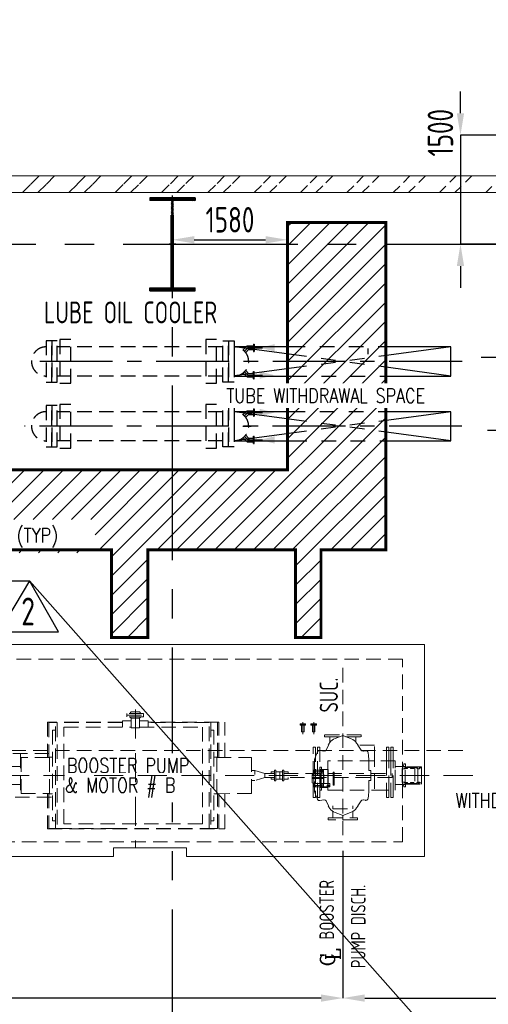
# Model space of a CAD drawing. Extents: x -7650383 to 4934791, y -137560 to 1826789.
# Tile 50 of 256: x 247294 to 253728, y 495637 to 509169. Entities that reach past the tile are written whole.
import ezdxf

# ---------------------------------------------------------------- set-up
doc = ezdxf.new("R2010")
doc.units = 0
doc.header["$LTSCALE"] = 800
doc.header["$MEASUREMENT"] = 0
doc.set_wipeout_variables(frame=1)
for name, pattern in [('CENTER', [2, 1.25, -0.25, 0.25, -0.25]), ('CENTER2', [1.125, 0.75, -0.125, 0.125, -0.125]), ('HIDDEN', [0.375, 0.25, -0.125]), ('PHANTOM', [2.5, 1.25, -0.25, 0.25, -0.25, 0.25, -0.25])]:
    doc.linetypes.add(name, pattern=pattern)
doc.layers.get('0').update_dxf_attribs({"linetype": 'CONTINUOUS'})
for name, color, linetype in [('BLDG_H', 9, 'CONTINUOUS'), ('CEN', 2, 'CENTER'), ('COL', 1, 'CENTER'), ('GRID', 8, 'CENTER'), ('GT_1', 7, 'CONTINUOUS'), ('HATCH', 9, 'CONTINUOUS'), ('MECH_EQ', 8, 'HIDDEN'), ('REV2', 2, 'CONTINUOUS'), ('T', 3, 'CONTINUOUS'), ('TEXT', 3, 'CONTINUOUS'), ('TRENCH', 1, 'CONTINUOUS')]:
    doc.layers.add(name, color=color, linetype=linetype)
for name, color, linetype, lineweight in [('DIM', 4, 'CONTINUOUS', 13), ('EQPT', 8, 'HIDDEN', 9), ('WALL', 6, 'CONTINUOUS', 18)]:
    doc.layers.add(name, color=color, linetype=linetype, lineweight=lineweight)
doc.styles.add('ROMANC', font='romanc')
doc.styles.add('ROMANS', font='ISO9.shx', dxfattribs={"width": 0.8})
doc.styles.add('S1', font='SIMPLEX.SHX', dxfattribs={"height": 200})
doc.styles.add('S3', font='ROMANS1.SHX', dxfattribs={"width": 0.8})
doc.styles.get("Standard").update_dxf_attribs({"font": 'ISO9'})
doc.dimstyles.new('STANDARD$0', dxfattribs={"dimtxt": 250, "dimasz": 200, "dimexe": 0, "dimexo": 0, "dimgap": 100, "dimtad": 1, "dimdec": 0, "dimzin": 0, "dimdsep": 46, "dimtxsty": 'S1', "dimcen": 0, "dimadec": 0, "dimazin": 0, "dimtfac": 1, "dimtdec": 0, "dimtmove": 2, "dimatfit": 3, "dimfxl": 1, "dimtolj": 1, "dimtzin": 0, "dimarcsym": 0})

# ---------------------------------------------------------------- blocks, each defined once
blk = doc.blocks.new('AA')
at = {"color": 0, "linetype": 'ByBlock'}
blk.add_solid([(0, 0), (-4, 1), (-4, -1)], dxfattribs=at)
blk = doc.blocks.new('A$C14326149')
at = {"layer": 'COL'}
h = blk.add_hatch(dxfattribs=at)
h.set_pattern_fill('ANSI31', color=256, scale=100, style=0)
h.paths.add_polyline_path([(310, 640), (0, 640), (0, 600), (310, 600)])
h.paths.add_polyline_path([(0, 600), (0, 640), (-310, 640), (-310, 600)])
h.paths.add_polyline_path([(0, -640), (0, -600), (-310, -600), (-310, -640)])
h.paths.add_polyline_path([(0, -600), (0, -640), (310, -640), (310, -600)])
h.paths.add_polyline_path([(-16, 0), (0, 0), (0, 600), (-16, 600)])
h.paths.add_polyline_path([(0, 0), (16, 0), (16, 600), (0, 600)])
h.paths.add_polyline_path([(16, 0), (0, 0), (0, -600), (16, -600)])
h.paths.add_polyline_path([(-16, -600), (0, -600), (0, 0), (-16, 0)])
for p, q in [((310, 640), (-310, 640)), ((-310, 640), (-310, 600)), ((310, 600), (-310, 600)), ((-16, -600), (-16, 600)), ((16, -600), (16, 600)), ((310, 640), (310, 600)), ((-310, -600), (310, -600)), ((-310, -640), (-310, -600)), ((-310, -640), (310, -640)), ((310, -640), (310, -600))]:
    blk.add_line(p, q, dxfattribs=at)
at = {"layer": 'COL', "color": 2}
for p, q in [((0, -672), (0, 672)), ((44, 0), (-44, 0))]:
    blk.add_line(p, q, dxfattribs=at)
blk = doc.blocks.new('*D409')
at = {"layer": 'DIM', "color": 9, "lineweight": -2, "transparency": 16777216}
for p, q in [((251731, 497746), (251731, 495723)), ((265201, 497670), (265201, 495723)), ((252031, 495723), (264901, 495723))]:
    blk.add_line(p, q, dxfattribs=at)
at = {"layer": 'DIM', "color": 9, "transparency": 16777216}
for points in [[(252031, 495773), (252031, 495673), (251731, 495723)], [(264901, 495773), (264901, 495673), (265201, 495723)]]:
    blk.add_solid(points, dxfattribs=at)
at = {"layer": 'DIM', "transparency": 16777216, "insert": (261282, 496040), "char_height": 350, "attachment_point": 5, "style": 'ROMANS'}
blk.add_mtext('\\A1;13470', dxfattribs=at)
blk = doc.blocks.new('*D410')
at = {"layer": 'DIM', "color": 9, "lineweight": -2, "transparency": 16777216}
for p, q in [((238261, 497906), (238261, 495723)), ((251731, 497746), (251731, 495723)), ((251431, 495723), (238561, 495723))]:
    blk.add_line(p, q, dxfattribs=at)
at = {"layer": 'DIM', "color": 9, "transparency": 16777216}
for points in [[(238561, 495773), (238561, 495673), (238261, 495723)], [(251431, 495773), (251431, 495673), (251731, 495723)]]:
    blk.add_solid(points, dxfattribs=at)
at = {"layer": 'DIM', "transparency": 16777216, "insert": (244996, 495998), "char_height": 350, "attachment_point": 5, "style": 'ROMANS'}
blk.add_mtext('\\A1;13470', dxfattribs=at)
blk = doc.blocks.new('TRENCH')
at = {"layer": 'GT_1', "linetype": 'Continuous', "ltscale": 0.025}
h = blk.add_hatch(dxfattribs=at)
h.set_pattern_fill('ANSI31', color=134, scale=1500, style=0)
h.paths.add_polyline_path([(379388, 135822), (378038, 135822), (378038, 132422), (369963, 132422), (369963, 134345), (369063, 134345), (369063, 130120), (369663, 130120), (369663, 131322), (375621, 131322), (375621, 130120), (376121, 130120), (376121, 131322), (378148, 131322), (378148, 130120), (378498, 130120), (378498, 131322), (379388, 131322)])
edge = h.paths.add_edge_path(flags=16)
edge.add_arc((371400, 131702), 250, 90, 180, ccw=False)
edge.add_arc((371400, 131702), 250, 0, 90, ccw=False)
edge.add_arc((371400, 131702), 250, -90, 0, ccw=False)
edge.add_arc((371400, 131702), 250, 180, 270, ccw=False)
h.paths.add_polyline_path([(371602, 131553), (374242, 131553), (374242, 132353), (371602, 132353)], flags=16)
h.paths.add_polyline_path([(377669, 131634), (378711, 131634)], flags=16)
h.paths.add_polyline_path([(376486, 131634), (377554, 131634)], flags=16)
h.paths.add_polyline_path([(371670, 131283), (375395, 131283), (375395, 131740), (371670, 131740)], flags=17)
at = {"layer": 'GT_1', "color": 134, "linetype": 'Continuous', "ltscale": 0.025, "const_width": 40, "flags": 128}
blk.add_lwpolyline([(369063, 130120), (369063, 134345), (369963, 134345), (369963, 132422), (378038, 132422), (378038, 135822), (379388, 135822), (379388, 131322), (378498, 131322), (378498, 130120), (378148, 130120), (378148, 131322), (376121, 131322), (376121, 130120), (375621, 130120), (375621, 131322), (369663, 131322), (369663, 130120), (369048, 130120)], dxfattribs=at)
blk = doc.blocks.new('*D185')
at = {"layer": 'DIM', "color": 9, "linetype": 'Continuous', "lineweight": -2, "transparency": 16777216}
for p, q in [((253346, 507882), (253346, 508182)), ((253991, 507582), (253346, 507582)), ((253346, 507582), (253346, 506082)), ((253991, 506082), (253346, 506082)), ((253346, 505782), (253346, 505482))]:
    blk.add_line(p, q, dxfattribs=at)
at = {"layer": 'DIM', "color": 9, "linetype": 'Continuous', "transparency": 16777216}
for points in [[(253296, 507882), (253396, 507882), (253346, 507582)], [(253296, 505782), (253396, 505782), (253346, 506082)]]:
    blk.add_solid(points, dxfattribs=at)
at = {"layer": 'DIM', "linetype": 'Continuous', "transparency": 16777216, "insert": (253071, 507615), "char_height": 350, "attachment_point": 5, "rotation": 90, "style": 'ROMANS'}
blk.add_mtext('\\A1;1500', dxfattribs=at)
blk = doc.blocks.new('*D187')
at = {"layer": 'DIM', "color": 9, "linetype": 'Continuous', "lineweight": -2, "transparency": 16777216}
for p, q in [((249391, 506253), (249391, 506144)), ((250971, 506253), (250971, 506144)), ((249691, 506144), (250671, 506144))]:
    blk.add_line(p, q, dxfattribs=at)
at = {"layer": 'DIM', "color": 9, "linetype": 'Continuous', "transparency": 16777216}
for points in [[(249691, 506194), (249691, 506094), (249391, 506144)], [(250671, 506194), (250671, 506094), (250971, 506144)]]:
    blk.add_solid(points, dxfattribs=at)
at = {"layer": 'DIM', "linetype": 'Continuous', "transparency": 16777216, "insert": (250181, 506419), "char_height": 350, "attachment_point": 5, "style": 'ROMANS'}
blk.add_mtext('\\A1;1580', dxfattribs=at)
blk = doc.blocks.new('REV-2')
at = {"layer": 'REV2', "color": 20, "linetype": 'Continuous'}
for p, q in [((37170, 56645), (36750, 55946)), ((37569, 55946), (37170, 56645)), ((36750, 55946), (37569, 55946))]:
    blk.add_line(p, q, dxfattribs=at)
at = {"layer": 'REV2', "color": 20, "linetype": 'Continuous', "style": 'ROMANS', "width": 0.8}
blk.add_text('2', height=383, dxfattribs=at).set_placement((37056, 56034))
blk = doc.blocks.new('BFP1')
at = {"layer": 'EQPT'}
for p, q in [((66720, 129701), (66720, 127389)), ((63813, 129096), (63793, 129076)), ((63927, 129096), (63813, 129096)), ((63927, 129096), (63947, 129076)), ((63694, 128957), (62665, 128957)), ((62665, 128957), (62665, 128471)), ((63694, 128973), (63694, 128887)), ((63813, 128973), (63694, 128973)), ((63984, 129076), (63755, 129076)), ((63755, 129076), (63755, 129052)), ((63755, 129028), (63755, 129052)), ((63755, 129052), (63984, 129052)), ((63755, 129052), (63984, 129052)), ((63984, 129028), (63755, 129028)), ((63813, 129008), (63793, 129028)), ((63813, 128878), (63813, 129008)), ((63927, 129008), (63813, 129008)), ((63870, 128878), (63870, 129052)), ((63870, 128973), (63870, 128973)), ((63927, 129008), (63947, 129028)), ((63927, 128878), (63927, 129008)), ((64047, 128973), (63927, 128973)), ((63984, 129052), (63984, 129076)), ((63984, 129052), (63984, 129028)), ((64047, 128887), (64047, 128973)), ((65015, 128957), (64047, 128957)), ((65015, 128471), (65015, 128957)), ((65097, 128471), (65097, 128957)), ((66170, 128956), (66170, 128791)), ((66320, 128956), (66320, 128791)), ((62773, 128949), (62680, 128949)), ((62680, 128949), (62680, 128471)), ((62773, 128847), (62733, 128847)), ((62733, 128847), (62733, 127597)), ((62773, 127495), (62773, 128949)), ((62773, 128949), (62796, 128949)), ((63694, 128949), (62796, 128949)), ((62796, 128949), (62796, 127495)), ((62890, 127557), (62890, 128887)), ((62890, 128887), (63813, 128887)), ((63927, 128878), (63813, 128878)), ((63870, 128887), (63870, 128887)), ((63927, 128887), (64790, 128887)), ((64884, 128949), (64047, 128949)), ((64790, 128887), (64790, 127557)), ((64884, 127495), (64884, 128949)), ((64907, 128949), (64907, 127495)), ((64907, 128847), (64947, 128847)), ((64947, 128847), (64947, 127597)), ((65000, 128471), (65000, 128949)), ((66153, 128912), (66153, 128822)), ((66153, 128822), (66187, 128822)), ((66187, 128912), (66187, 128822)), ((66303, 128912), (66303, 128822)), ((66303, 128822), (66337, 128822)), ((66337, 128912), (66337, 128822)), ((66972, 128781), (66467, 128781)), ((66467, 128781), (66467, 128755)), ((66467, 128755), (66677, 128755)), ((66556, 128692), (66529, 128657)), ((66542, 128673), (66542, 128755)), ((66591, 128719), (66556, 128692)), ((66614, 128730), (66591, 128719)), ((66709, 128767), (66614, 128730)), ((66720, 128769), (66709, 128767)), ((66720, 128769), (66720, 128781)), ((66731, 128767), (66720, 128769)), ((66835, 128725), (66731, 128767)), ((66762, 128755), (66972, 128755)), ((66856, 128715), (66835, 128725)), ((66891, 128688), (66856, 128715)), ((66908, 128667), (66891, 128688)), ((66898, 128680), (66898, 128755)), ((66939, 128783), (66939, 128786)), ((66972, 128755), (66972, 128781)), ((68367, 128565), (56773, 128565)), ((66313, 127920), (66313, 128610)), ((66313, 128610), (66343, 128610)), ((66343, 128610), (66343, 127920)), ((66371, 128548), (66349, 128494)), ((66372, 128552), (66371, 128548)), ((66383, 128563), (66372, 128552)), ((66373, 127920), (66373, 128610)), ((66373, 128610), (66403, 128610)), ((66398, 128567), (66383, 128563)), ((66404, 128567), (66398, 128567)), ((66403, 128610), (66403, 127920)), ((66458, 128556), (66404, 128567)), ((66464, 128555), (66458, 128556)), ((66479, 128559), (66464, 128555)), ((66490, 128571), (66479, 128559)), ((66523, 128637), (66490, 128572)), ((66490, 128572), (66490, 128571)), ((66525, 128650), (66519, 128637)), ((66529, 128657), (66525, 128650)), ((66930, 128637), (66908, 128667)), ((66973, 128568), (66924, 128637)), ((67152, 128637), (66924, 128637)), ((66982, 128560), (66973, 128568)), ((66997, 128556), (66982, 128560)), ((67005, 128557), (66997, 128556)), ((67029, 128563), (67005, 128557)), ((67036, 128564), (67029, 128563)), ((67051, 128560), (67036, 128564)), ((67062, 128549), (67051, 128560)), ((67066, 128536), (67062, 128549)), ((67152, 128422), (67152, 128637)), ((67152, 128404), (67152, 128637)), ((67350, 128610), (67320, 128610)), ((67320, 128610), (67320, 128422)), ((67350, 128422), (67350, 128610)), ((67410, 128610), (67380, 128610)), ((67380, 128610), (67380, 128422)), ((67410, 128422), (67410, 128610)), ((61588, 128522), (62718, 128522)), ((62293, 128522), (62293, 127922)), ((62692, 128471), (62300, 128471)), ((62300, 128471), (62300, 127973)), ((62733, 128472), (62693, 128472)), ((62693, 128472), (62693, 127972)), ((64947, 128472), (64987, 128472)), ((64987, 128472), (64987, 127972)), ((64987, 128471), (65467, 128471)), ((65467, 128471), (65467, 127973)), ((66349, 128494), (66330, 128443)), ((66330, 128443), (66330, 128441)), ((66330, 128441), (66330, 128002)), ((67152, 128422), (66514, 128422)), ((66514, 128422), (66514, 128222)), ((67070, 128494), (67066, 128536)), ((67075, 128444), (67070, 128494)), ((67075, 128441), (67075, 128444)), ((67075, 128404), (67075, 128441)), ((67439, 128422), (67152, 128422)), ((67320, 128422), (67320, 128022)), ((67350, 128022), (67350, 128422)), ((67380, 128422), (67380, 128022)), ((67410, 128022), (67410, 128422)), ((67439, 128022), (67439, 128422)), ((62293, 128346), (62100, 128346)), ((62293, 128346), (62300, 128346)), ((65467, 128292), (65513, 128292)), ((65799, 128297), (65781, 128297)), ((65781, 128297), (65781, 128147)), ((65799, 128147), (65799, 128297)), ((65907, 128297), (65889, 128297)), ((65889, 128297), (65889, 128147)), ((65907, 128147), (65907, 128297)), ((66321, 128244), (66321, 128294)), ((66321, 128294), (66452, 128294)), ((66321, 128272), (66321, 128294)), ((66321, 128294), (66452, 128294)), ((66326, 128288), (66322, 128279)), ((66322, 128279), (66325, 128272)), ((66336, 128292), (66326, 128288)), ((66331, 128284), (66329, 128279)), ((66329, 128279), (66331, 128283)), ((66331, 128274), (66329, 128279)), ((66329, 128279), (66331, 128274)), ((66331, 128280), (66330, 128278)), ((66330, 128278), (66330, 128278)), ((66336, 128286), (66331, 128284)), ((66331, 128283), (66336, 128285)), ((66341, 128281), (66331, 128281)), ((66331, 128281), (66331, 128280)), ((66345, 128288), (66336, 128292)), ((66341, 128284), (66336, 128286)), ((66336, 128285), (66340, 128283)), ((66340, 128283), (66342, 128279)), ((66342, 128279), (66340, 128274)), ((66343, 128279), (66341, 128284)), ((66341, 128274), (66343, 128279)), ((66349, 128279), (66345, 128288)), ((66346, 128272), (66349, 128279)), ((66428, 128337), (66403, 128337)), ((66403, 128337), (66403, 128294)), ((66406, 128055), (66406, 128303)), ((66406, 128303), (66516, 128303)), ((66419, 128288), (66415, 128279)), ((66415, 128279), (66418, 128272)), ((66429, 128292), (66419, 128288)), ((66424, 128284), (66422, 128279)), ((66422, 128279), (66424, 128283)), ((66424, 128274), (66422, 128279)), ((66422, 128279), (66424, 128274)), ((66429, 128286), (66424, 128284)), ((66424, 128283), (66429, 128285)), ((66428, 128294), (66428, 128337)), ((66428, 128277), (66428, 128285)), ((66434, 128277), (66428, 128277)), ((66438, 128288), (66429, 128292)), ((66434, 128284), (66429, 128286)), ((66429, 128285), (66433, 128283)), ((66433, 128283), (66435, 128279)), ((66435, 128279), (66433, 128274)), ((66436, 128279), (66434, 128284)), ((66434, 128274), (66436, 128279)), ((66434, 128276), (66434, 128277)), ((66442, 128279), (66438, 128288)), ((66438, 128269), (66442, 128279)), ((66452, 128294), (66452, 128244)), ((66452, 128294), (66452, 128266)), ((66516, 128303), (66516, 128055)), ((67075, 128404), (67075, 128346)), ((67075, 128297), (67075, 128346)), ((67076, 128292), (67075, 128297)), ((67078, 128291), (67076, 128292)), ((67080, 128290), (67078, 128291)), ((67105, 128290), (67080, 128290)), ((67105, 128154), (67105, 128290)), ((67152, 128039), (67152, 128404)), ((67439, 128098), (67439, 128346)), ((67577, 128346), (67439, 128346)), ((67532, 128277), (67536, 128278)), ((67536, 128277), (67532, 128277)), ((67532, 128277), (67532, 128222)), ((67532, 128167), (67532, 128277)), ((67537, 128318), (67536, 128318)), ((67536, 128318), (67536, 128277)), ((67536, 128278), (67537, 128282)), ((67547, 128342), (67537, 128342)), ((67537, 128342), (67537, 128318)), ((67577, 128342), (67537, 128342)), ((67537, 128342), (67537, 128315)), ((67562, 128315), (67537, 128315)), ((67537, 128315), (67537, 128129)), ((67553, 128346), (67547, 128346)), ((67547, 128346), (67547, 128342)), ((67557, 128380), (67553, 128346)), ((67582, 128380), (67557, 128380)), ((67566, 128316), (67562, 128315)), ((67567, 128319), (67566, 128316)), ((67567, 128319), (67570, 128316)), ((67570, 128316), (67577, 128319)), ((67577, 128336), (67573, 128327)), ((67573, 128327), (67576, 128319)), ((67577, 128098), (67577, 128346)), ((67799, 128342), (67577, 128342)), ((67586, 128340), (67577, 128337)), ((67577, 128337), (67577, 128336)), ((67577, 128319), (67606, 128319)), ((67582, 128342), (67582, 128380)), ((67799, 128342), (67582, 128342)), ((67586, 128333), (67582, 128331)), ((67582, 128325), (67582, 128331)), ((67592, 128325), (67582, 128325)), ((67596, 128336), (67586, 128340)), ((67591, 128331), (67586, 128333)), ((67592, 128327), (67591, 128331)), ((67592, 128325), (67592, 128327)), ((67600, 128327), (67596, 128336)), ((67597, 128319), (67600, 128327)), ((67606, 128319), (67608, 128322)), ((67608, 128322), (67610, 128330)), ((67647, 128330), (67610, 128330)), ((67647, 128330), (67650, 128322)), ((67650, 128322), (67652, 128319)), ((67652, 128319), (67691, 128319)), ((67662, 128336), (67658, 128327)), ((67658, 128327), (67661, 128319)), ((67671, 128340), (67662, 128336)), ((67665, 128331), (67663, 128327)), ((67663, 128327), (67665, 128323)), ((67669, 128333), (67665, 128331)), ((67676, 128322), (67665, 128323)), ((67670, 128332), (67669, 128333)), ((67671, 128333), (67670, 128332)), ((67681, 128336), (67671, 128340)), ((67676, 128331), (67671, 128333)), ((67677, 128327), (67676, 128331)), ((67676, 128322), (67677, 128327)), ((67685, 128327), (67681, 128336)), ((67682, 128319), (67685, 128327)), ((67691, 128319), (67693, 128322)), ((67693, 128322), (67695, 128330)), ((67695, 128330), (67733, 128330)), ((67710, 128342), (67710, 128102)), ((67733, 128330), (67735, 128322)), ((67735, 128322), (67737, 128319)), ((67737, 128319), (67747, 128319)), ((67747, 128336), (67743, 128327)), ((67743, 128327), (67746, 128319)), ((67756, 128340), (67747, 128336)), ((67747, 128319), (67749, 128315)), ((67747, 128124), (67747, 128319)), ((67748, 128316), (67755, 128314)), ((67749, 128315), (67752, 128314)), ((67752, 128314), (67770, 128314)), ((67766, 128336), (67756, 128340)), ((67758, 128314), (67766, 128317)), ((67770, 128327), (67766, 128336)), ((67766, 128317), (67770, 128327)), ((67770, 128314), (67778, 128322)), ((67778, 128322), (67779, 128325)), ((67799, 128325), (67779, 128325)), ((67799, 128292), (67799, 128342)), ((67799, 128325), (67799, 128342)), ((67799, 128119), (67799, 128325)), ((67799, 128222), (67799, 128292)), ((65513, 128152), (65467, 128152)), ((65650, 128250), (65781, 128250)), ((65781, 128194), (65650, 128194)), ((65773, 128272), (65733, 128272)), ((65733, 128272), (65733, 128250)), ((65733, 128257), (65733, 128250)), ((65733, 128194), (65733, 128172)), ((65733, 128194), (65733, 128187)), ((65733, 128172), (65773, 128172)), ((65773, 128272), (65781, 128272)), ((65773, 128172), (65781, 128172)), ((65781, 128147), (65799, 128147)), ((65889, 128272), (65799, 128272)), ((65889, 128172), (65799, 128172)), ((65856, 128272), (65856, 128172)), ((65889, 128147), (65907, 128147)), ((65967, 128272), (65907, 128272)), ((65907, 128250), (67395, 128250)), ((67395, 128194), (65907, 128194)), ((65907, 128172), (65967, 128172)), ((65967, 128250), (65967, 128272)), ((65967, 128172), (65967, 128194)), ((66319, 128247), (66297, 128235)), ((66297, 128235), (66318, 128247)), ((66297, 128235), (66297, 128234)), ((66297, 128234), (66297, 128235)), ((66297, 128234), (66297, 128179)), ((66297, 128123), (66297, 128234)), ((66297, 128123), (66297, 128179)), ((66297, 128179), (66456, 128179)), ((66318, 128247), (66319, 128248)), ((66319, 128248), (66321, 128252)), ((66320, 128248), (66319, 128247)), ((66321, 128250), (66320, 128248)), ((66323, 128272), (66321, 128272)), ((66321, 128083), (66321, 128272)), ((66452, 128244), (66321, 128244)), ((66323, 128272), (66324, 128267)), ((66324, 128267), (66326, 128267)), ((66325, 128272), (66333, 128272)), ((66346, 128272), (66325, 128272)), ((66326, 128267), (66346, 128267)), ((66341, 128275), (66330, 128275)), ((66336, 128272), (66331, 128274)), ((66331, 128274), (66333, 128272)), ((66340, 128274), (66336, 128272)), ((66338, 128272), (66341, 128274)), ((66338, 128272), (66347, 128272)), ((66346, 128267), (66347, 128267)), ((66347, 128267), (66349, 128272)), ((66349, 128272), (66416, 128272)), ((66416, 128272), (66417, 128267)), ((66417, 128267), (66419, 128267)), ((66418, 128272), (66421, 128272)), ((66421, 128272), (66418, 128272)), ((66419, 128267), (66421, 128267)), ((66421, 128272), (66422, 128268)), ((66421, 128271), (66421, 128272)), ((66421, 128272), (66421, 128272)), ((66422, 128268), (66421, 128271)), ((66421, 128123), (66421, 128267)), ((66421, 128266), (66429, 128263)), ((66422, 128268), (66427, 128266)), ((66429, 128272), (66424, 128274)), ((66424, 128274), (66429, 128271)), ((66426, 128266), (66432, 128266)), ((66430, 128266), (66427, 128266)), ((66433, 128274), (66429, 128272)), ((66429, 128272), (66434, 128274)), ((66429, 128263), (66436, 128266)), ((66430, 128266), (66438, 128269)), ((66452, 128266), (66436, 128266)), ((66452, 128092), (66452, 128266)), ((66452, 128242), (66452, 128244)), ((66453, 128238), (66452, 128242)), ((66453, 128238), (66452, 128242)), ((66456, 128237), (66453, 128238)), ((66456, 128237), (66453, 128238)), ((66456, 128237), (66457, 128237)), ((66456, 128179), (66456, 128237)), ((66457, 128237), (66456, 128237)), ((66456, 128179), (66456, 128121)), ((66457, 128237), (66457, 128121)), ((66457, 128121), (66457, 128237)), ((66514, 128222), (66514, 128022)), ((66588, 128089), (66588, 128269)), ((66588, 128269), (66600, 128269)), ((66600, 128269), (66600, 128089)), ((67075, 128147), (67076, 128152)), ((67075, 128039), (67075, 128147)), ((67076, 128152), (67078, 128152)), ((67078, 128152), (67080, 128154)), ((67080, 128154), (67105, 128154)), ((67395, 128250), (67395, 128194)), ((67532, 128167), (67532, 128222)), ((67532, 128222), (67702, 128222)), ((67536, 128167), (67532, 128167)), ((67536, 128165), (67532, 128167)), ((67536, 128126), (67536, 128167)), ((67537, 128162), (67536, 128165)), ((67747, 128222), (67799, 128222)), ((67799, 128222), (67799, 128152)), ((67799, 128102), (67799, 128152)), ((62100, 128097), (62293, 128097)), ((62293, 128097), (62300, 128097)), ((66297, 128122), (66297, 128123)), ((66318, 128110), (66297, 128123)), ((66297, 128123), (66297, 128123)), ((66319, 128110), (66297, 128122)), ((66319, 128109), (66318, 128110)), ((66320, 128109), (66319, 128110)), ((66321, 128106), (66319, 128109)), ((66321, 128107), (66320, 128109)), ((66321, 128064), (66321, 128114)), ((66321, 128114), (66452, 128114)), ((66408, 128083), (66321, 128083)), ((66452, 128064), (66321, 128064)), ((66323, 128086), (66324, 128090)), ((66349, 128086), (66323, 128086)), ((66324, 128090), (66326, 128091)), ((66326, 128091), (66346, 128091)), ((66329, 128079), (66331, 128083)), ((66331, 128074), (66329, 128079)), ((66331, 128078), (66330, 128079)), ((66330, 128079), (66330, 128079)), ((66331, 128083), (66336, 128085)), ((66331, 128077), (66331, 128078)), ((66341, 128077), (66331, 128077)), ((66336, 128072), (66331, 128074)), ((66336, 128085), (66340, 128083)), ((66340, 128074), (66336, 128072)), ((66340, 128083), (66342, 128079)), ((66342, 128079), (66340, 128074)), ((66346, 128091), (66347, 128090)), ((66347, 128090), (66349, 128086)), ((66403, 128021), (66403, 128064)), ((66428, 128021), (66403, 128021)), ((66516, 128055), (66406, 128055)), ((66412, 128086), (66408, 128086)), ((66408, 128086), (66408, 128064)), ((66408, 128064), (66539, 128064)), ((66412, 128086), (66409, 128079)), ((66409, 128079), (66413, 128069)), ((66421, 128085), (66412, 128085)), ((66413, 128069), (66423, 128065)), ((66417, 128090), (66416, 128086)), ((66416, 128086), (66421, 128086)), ((66416, 128079), (66418, 128084)), ((66418, 128074), (66416, 128079)), ((66419, 128091), (66417, 128090)), ((66421, 128083), (66417, 128083)), ((66418, 128084), (66423, 128086)), ((66423, 128072), (66418, 128074)), ((66421, 128091), (66419, 128091)), ((66421, 128091), (66421, 128122)), ((66429, 128095), (66421, 128091)), ((66421, 128087), (66422, 128090)), ((66421, 128086), (66421, 128087)), ((66421, 128085), (66421, 128083)), ((66426, 128091), (66422, 128089)), ((66422, 128090), (66425, 128091)), ((66422, 128079), (66424, 128083)), ((66424, 128074), (66422, 128079)), ((66423, 128086), (66428, 128084)), ((66428, 128074), (66423, 128072)), ((66423, 128065), (66432, 128069)), ((66424, 128083), (66429, 128085)), ((66429, 128072), (66424, 128074)), ((66432, 128088), (66425, 128091)), ((66428, 128084), (66430, 128079)), ((66434, 128081), (66428, 128081)), ((66428, 128081), (66428, 128073)), ((66430, 128079), (66428, 128074)), ((66428, 128064), (66428, 128021)), ((66436, 128092), (66429, 128095)), ((66429, 128085), (66433, 128083)), ((66433, 128074), (66429, 128072)), ((66436, 128079), (66432, 128088)), ((66432, 128069), (66436, 128079)), ((66433, 128083), (66435, 128079)), ((66435, 128079), (66433, 128074)), ((66434, 128082), (66434, 128081)), ((66452, 128092), (66436, 128092)), ((66453, 128119), (66452, 128116)), ((66452, 128116), (66453, 128119)), ((66452, 128116), (66452, 128114)), ((66452, 128114), (66452, 128064)), ((66539, 128114), (66452, 128114)), ((66456, 128121), (66453, 128119)), ((66453, 128119), (66456, 128121)), ((66457, 128121), (66456, 128121)), ((66456, 128121), (66457, 128121)), ((66506, 128088), (66502, 128079)), ((66502, 128079), (66506, 128069)), ((66516, 128092), (66506, 128088)), ((66506, 128069), (66516, 128065)), ((66509, 128079), (66511, 128084)), ((66511, 128074), (66509, 128079)), ((66511, 128084), (66516, 128086)), ((66516, 128072), (66511, 128074)), ((66514, 128022), (67152, 128022)), ((66525, 128088), (66516, 128092)), ((66516, 128086), (66521, 128084)), ((66521, 128074), (66516, 128072)), ((66516, 128065), (66525, 128069)), ((66521, 128084), (66523, 128079)), ((66523, 128079), (66521, 128074)), ((66529, 128079), (66525, 128088)), ((66525, 128069), (66529, 128079)), ((66539, 128064), (66539, 128114)), ((66600, 128089), (66588, 128089)), ((67075, 128003), (67075, 128039)), ((67152, 128022), (67439, 128022)), ((67320, 128022), (67320, 127920)), ((67350, 127920), (67350, 128022)), ((67380, 128022), (67380, 127920)), ((67410, 127920), (67410, 128022)), ((67439, 128098), (67577, 128098)), ((67537, 128126), (67536, 128126)), ((67537, 128129), (67562, 128129)), ((67537, 128129), (67537, 128102)), ((67537, 128126), (67537, 128102)), ((67537, 128102), (67547, 128102)), ((67537, 128102), (67577, 128102)), ((67547, 128098), (67547, 128102)), ((67553, 128098), (67547, 128098)), ((67557, 128064), (67553, 128098)), ((67582, 128064), (67557, 128064)), ((67562, 128129), (67566, 128127)), ((67566, 128127), (67567, 128124)), ((67570, 128127), (67567, 128124)), ((67577, 128124), (67570, 128127)), ((67576, 128125), (67573, 128117)), ((67573, 128117), (67577, 128107)), ((67606, 128124), (67577, 128124)), ((67577, 128107), (67586, 128103)), ((67577, 128107), (67577, 128107)), ((67577, 128102), (67799, 128102)), ((67592, 128119), (67582, 128119)), ((67582, 128119), (67582, 128112)), ((67582, 128112), (67586, 128111)), ((67582, 128102), (67582, 128064)), ((67582, 128102), (67799, 128102)), ((67586, 128111), (67591, 128112)), ((67586, 128103), (67596, 128107)), ((67591, 128112), (67592, 128117)), ((67592, 128117), (67592, 128119)), ((67596, 128107), (67600, 128117)), ((67600, 128117), (67597, 128124)), ((67608, 128122), (67606, 128124)), ((67610, 128114), (67608, 128122)), ((67610, 128114), (67647, 128114)), ((67650, 128122), (67647, 128114)), ((67652, 128124), (67650, 128122)), ((67691, 128124), (67652, 128124)), ((67661, 128124), (67658, 128117)), ((67658, 128117), (67662, 128107)), ((67662, 128107), (67671, 128103)), ((67667, 128121), (67665, 128117)), ((67665, 128117), (67667, 128112)), ((67676, 128121), (67667, 128121)), ((67667, 128112), (67671, 128111)), ((67671, 128111), (67676, 128112)), ((67671, 128103), (67681, 128107)), ((67677, 128117), (67676, 128121)), ((67676, 128112), (67677, 128117)), ((67681, 128107), (67685, 128117)), ((67685, 128117), (67682, 128124)), ((67693, 128122), (67691, 128124)), ((67695, 128114), (67693, 128122)), ((67695, 128114), (67733, 128114)), ((67735, 128122), (67733, 128114)), ((67737, 128124), (67735, 128122)), ((67747, 128124), (67737, 128124)), ((67746, 128124), (67743, 128117)), ((67743, 128117), (67747, 128107)), ((67749, 128128), (67747, 128124)), ((67747, 128107), (67756, 128103)), ((67755, 128130), (67748, 128127)), ((67752, 128130), (67749, 128128)), ((67750, 128117), (67752, 128121)), ((67752, 128112), (67750, 128117)), ((67770, 128130), (67752, 128130)), ((67752, 128121), (67756, 128123)), ((67756, 128111), (67752, 128112)), ((67756, 128123), (67761, 128121)), ((67761, 128112), (67756, 128111)), ((67756, 128103), (67766, 128107)), ((67766, 128126), (67758, 128130)), ((67761, 128121), (67762, 128117)), ((67762, 128117), (67761, 128112)), ((67770, 128117), (67766, 128126)), ((67766, 128107), (67770, 128117)), ((67778, 128122), (67770, 128130)), ((67779, 128119), (67778, 128122)), ((67779, 128119), (67799, 128119)), ((67799, 128102), (67799, 128119)), ((62718, 127922), (61588, 127922)), ((62300, 127973), (62692, 127973)), ((62665, 127973), (62665, 127487)), ((62680, 127973), (62680, 127495)), ((62693, 127972), (62733, 127972)), ((64987, 127972), (64947, 127972)), ((65467, 127973), (64987, 127972)), ((65000, 127495), (65000, 127973)), ((65015, 127487), (65015, 127973)), ((65097, 127487), (65097, 127973)), ((66343, 127920), (66313, 127920)), ((66330, 128002), (66330, 128000)), ((66330, 128000), (66349, 127949)), ((66349, 127949), (66371, 127895)), ((66371, 127895), (66372, 127891)), ((66372, 127891), (66383, 127880)), ((66403, 127920), (66373, 127920)), ((66383, 127880), (66398, 127876)), ((66398, 127876), (66404, 127877)), ((66404, 127877), (66458, 127888)), ((66458, 127888), (66464, 127888)), ((66464, 127888), (66479, 127884)), ((66479, 127884), (66490, 127873)), ((66490, 127873), (66490, 127872)), ((66490, 127872), (66523, 127807)), ((66924, 127807), (66973, 127875)), ((66973, 127875), (66982, 127884)), ((66982, 127884), (66997, 127888)), ((66997, 127888), (67005, 127887)), ((67005, 127887), (67029, 127881)), ((67029, 127881), (67036, 127880)), ((67036, 127880), (67051, 127884)), ((67051, 127884), (67062, 127895)), ((67062, 127895), (67066, 127907)), ((67066, 127907), (67070, 127949)), ((67070, 127949), (67075, 128000)), ((67075, 128000), (67075, 128003)), ((67320, 127920), (67350, 127920)), ((67380, 127920), (67410, 127920)), ((66519, 127807), (66525, 127793)), ((66525, 127793), (66529, 127786)), ((66529, 127786), (66556, 127751)), ((66556, 127751), (66591, 127724)), ((66582, 127807), (66582, 127762)), ((66582, 127762), (66857, 127762)), ((66856, 127729), (66891, 127756)), ((66857, 127762), (66857, 127807)), ((66891, 127756), (66908, 127776)), ((66908, 127776), (66930, 127807)), ((66517, 127612), (66517, 127638)), ((66517, 127638), (66922, 127638)), ((66922, 127612), (66517, 127612)), ((66583, 127731), (66583, 127638)), ((66591, 127724), (66614, 127713)), ((66614, 127713), (66709, 127676)), ((66709, 127676), (66720, 127674)), ((66720, 127674), (66731, 127676)), ((66720, 127674), (66720, 127612)), ((66731, 127676), (66835, 127718)), ((66835, 127718), (66856, 127729)), ((66856, 127729), (66856, 127638)), ((66922, 127638), (66922, 127612)), ((62665, 127487), (63663, 127487)), ((62680, 127495), (62773, 127495)), ((62733, 127597), (62773, 127597)), ((62796, 127495), (62773, 127495)), ((62796, 127495), (63663, 127495)), ((64790, 127557), (62890, 127557)), ((63557, 127495), (64884, 127495)), ((63557, 127487), (65015, 127487)), ((64907, 127495), (64884, 127495)), ((64947, 127597), (64907, 127597)), ((64907, 127495), (65000, 127495)), ((65015, 127487), (65097, 127487))]:
    blk.add_line(p, q, dxfattribs=at)
at = {"layer": 'EQPT', "ltscale": 2}
for p, q in [((63870, 129130), (63870, 127233)), ((61411, 128222), (62896, 128222)), ((63303, 128222), (68547, 128222))]:
    blk.add_line(p, q, dxfattribs=at)
at = {"layer": 'EQPT', "linetype": 'Continuous', "flags": 128}
blk.add_lwpolyline([(64572, 127230), (64572, 127110), (67840, 127110), (67840, 130020), (57300, 130020), (57300, 127110), (63572, 127110), (63572, 127230), (64572, 127230)], dxfattribs=at)
at = {"layer": 'EQPT', "flags": 128}
for points in [[(67540, 129820), (57613, 129820)], [(67540, 127310), (67540, 129820)], [(65650, 128250), (65513, 128292), (65513, 128152), (65650, 128194), (65650, 128250)], [(60513, 127310), (67540, 127310)]]:
    blk.add_lwpolyline(points, dxfattribs=at)
at = {"layer": 'EQPT'}
for points in [[(66132, 128922), (66207, 128922), (66207, 128932), (66132, 128932)], [(66132, 128922), (66207, 128922), (66207, 128912), (66132, 128912)], [(66282, 128922), (66357, 128922), (66357, 128932), (66282, 128932)], [(66282, 128922), (66357, 128922), (66357, 128912), (66282, 128912)]]:
    blk.add_lwpolyline(points, close=True, dxfattribs=at)

msp = doc.modelspace()

# ---------------------------------------------------------------- hatches: boundary and pattern name
h = msp.add_hatch()
h.set_pattern_fill('ANSI31', color=134, scale=1500, style=0)
h.set_pattern_definition([(45, (185011.4, 370559.99), (-132.58252, 132.58252), [])])
h.paths.add_polyline_path([(255466.2, 507581.7), (253991.2, 507581.7), (253991.2, 506931.7), (255466.2, 506931.7)])
h.paths.add_polyline_path([(255466.2, 506931.7), (253991.2, 506931.7), (253991.2, 506701.7), (255466.2, 506701.7)])
h.paths.add_polyline_path([(255466.2, 506581.7), (253991.2, 506581.7), (253991.2, 506081.7), (255466.2, 506081.7)])
h.paths.add_polyline_path([(255466.2, 506081.7), (253991.2, 506081.7), (253991.2, 505581.7), (255466.2, 505581.7)])
h.paths.add_polyline_path([(255466.2, 505581.7), (253991.2, 505581.7), (253991.2, 504726.7), (255466.2, 504726.7)])
h.paths.add_polyline_path([(255466.2, 504726.7), (253991.2, 504726.7), (253991.2, 504702.6), (255466.2, 504532.9)])
h.paths.add_polyline_path([(253991.2, 504702.6), (253991.2, 504526.7), (255466.2, 504526.7), (255466.2, 504532.9)])
h.paths.add_polyline_path([(255466.2, 504520.5), (255466.2, 504526.7), (253991.2, 504526.7), (253991.2, 504350.9)])
h.paths.add_polyline_path([(255466.2, 504520.5), (253991.2, 504350.9), (253991.2, 504326.7), (255466.2, 504326.7)])
h.paths.add_polyline_path([(255466.2, 504326.7), (253991.2, 504326.7), (253991.2, 503726.7), (255466.2, 503726.7)])
h.paths.add_polyline_path([(255466.2, 503726.7), (253991.2, 503726.7), (253991.2, 503702.6), (255466.2, 503532.9)])
h.paths.add_polyline_path([(253991.2, 503702.6), (253991.2, 503526.7), (255466.2, 503526.7), (255466.2, 503532.9)])
h.paths.add_polyline_path([(255466.2, 503520.5), (255466.2, 503526.7), (253991.2, 503526.7), (253991.2, 503350.9)])
h.paths.add_polyline_path([(255466.2, 503520.5), (253991.2, 503350.9), (253991.2, 503326.7), (255466.2, 503326.7)])
edge = h.paths.add_edge_path()
edge.add_line((255466.2, 503326.7), (253991.2, 503326.7))
edge.add_line((253991.2, 503326.7), (253991.2, 494392))
edge.add_arc((254241.2, 493981.7), 480.5, 12.012, 121.3518, ccw=False)
edge.add_line((254711.2, 494081.7), (255466.2, 494081.7))
edge.add_line((255466.2, 494081.7), (255466.2, 503326.7))
h.paths.add_polyline_path([(255165.3, 497195.5), (255165.3, 496475.5), (254445.3, 496475.5), (254445.3, 497195.5)], flags=16)
h.paths.add_polyline_path([(255075.3, 496565.5), (254535.3, 496565.5), (254535.3, 497105.5), (255075.3, 497105.5)], flags=0)
h.paths.add_polyline_path([(254985.3, 496655.5), (254625.3, 496655.5), (254625.3, 497015.5), (254985.3, 497015.5)], flags=0)
edge = h.paths.add_edge_path(flags=0)
edge.add_arc((254805.3, 496835.5), 180, 210, 360, ccw=False)
edge.add_line((254649.4, 496745.5), (254625.3, 496745.5))
edge.add_line((254625.3, 496745.5), (254625.3, 496925.5))
edge.add_line((254625.3, 496925.5), (254649.4, 496925.5))
edge.add_arc((254805.3, 496835.5), 180, 0, 150, ccw=False)
edge = h.paths.add_edge_path()
edge.add_line((253763.3, 493931.7), (252841, 493931.7))
edge.add_line((252841, 493931.7), (252841, 493281.7))
edge.add_line((252841, 493281.7), (254241.2, 493281.7))
edge.add_line((254241.2, 493281.7), (254241.2, 493501.2))
edge.add_arc((254241.2, 493981.7), 480.5, 185.97292, 270, ccw=False)
edge = h.paths.add_edge_path()
edge.add_line((255466.2, 494081.7), (254711.2, 494081.7))
edge.add_arc((254241.2, 493981.7), 480.5, 0, 12.012, ccw=False)
edge.add_arc((254241.2, 493981.7), 480.5, -90, 0, ccw=False)
edge.add_line((254241.2, 493501.2), (254241.2, 493281.7))
edge.add_line((254241.2, 493281.7), (255466.2, 493281.7))
edge.add_line((255466.2, 493281.7), (255466.2, 494081.7))
edge = h.paths.add_edge_path()
edge.add_line((254241.2, 493981.7), (253991.2, 493981.7))
edge.add_line((253991.2, 493981.7), (253991.2, 493931.7))
edge.add_line((253991.2, 493931.7), (253889.2, 493931.7))
edge.add_arc((254241.2, 493981.7), 355.5, 188.08529, 270)
edge.add_line((254241.2, 493626.2), (254241.2, 493981.7))
edge = h.paths.add_edge_path(flags=17)
edge.add_line((254596.7, 493981.7), (254241.2, 493981.7))
edge.add_line((254241.2, 493981.7), (254241.2, 493626.2))
edge.add_arc((254241.2, 493981.7), 355.5, 270, 360)
edge = h.paths.add_edge_path(flags=17)
edge.add_line((255466.2, 504859.5), (255466.2, 505545.3))
edge.add_line((255466.2, 505545.3), (255328.5, 505545.3))
edge.add_line((255328.5, 505545.3), (255328.5, 504859.5))
edge.add_line((255328.5, 504859.5), (255466.2, 504904.9))
h.paths.add_polyline_path([(253910.3, 503942.6), (255466.2, 503942.6), (255466.2, 504242.6), (253910.3, 504242.6)])
h.paths.add_polyline_path([(255466.2, 495138.6), (254660.4, 495138.6)], flags=17)
h.paths.add_polyline_path([(254033.2, 501464.4), (255194.8, 501464.4)], flags=16)
h.paths.add_polyline_path([(254266.2, 502223.4), (255427.8, 502223.4)], flags=16)
h.paths.add_polyline_path([(255318.9, 500934.3), (255318.9, 501459.3)], flags=16)
h.paths.add_polyline_path([(254696, 496696.8), (254840.4, 496696.8), (254840.4, 496882.5), (254696, 496882.5)], flags=0)
h.paths.add_polyline_path([(254091.2, 498358), (255466.2, 498358), (255466.2, 498658), (254091.2, 498658)], flags=16)
at = {"layer": 'HATCH'}
h = msp.add_hatch(dxfattribs=at)
h.set_pattern_fill('ANSI32', color=256, scale=1200, style=0)
h.set_pattern_definition([(45, (185011.4, 370650), (-318.198, 318.198), []), (45, (185223.54, 370650), (-318.198, 318.198), [])])
edge = h.paths.add_edge_path()
edge.add_line((226391.2, 507021.7), (269391.2, 507021.7))
edge.add_line((226391.2, 506791.7), (269391.2, 506791.7))

# ---------------------------------------------------------------- linework, layer by layer
at = {"layer": 'BLDG_H', "color": 9, "linetype": 'Continuous'}
msp.add_line((252072.2, 504650.6), (252072.2, 504571.8), dxfattribs=at)
at = {"layer": 'BLDG_H', "linetype": 'Continuous'}
msp.add_line((250357.6, 503581.7), (250473.5, 503581.7), dxfattribs=at)
at = {"layer": 'CEN'}
for p, q in [((253367.7, 504471.7), (247386.4, 504471.7)), ((260711.5, 504526.7), (253632, 504526.7)), ((253366.8, 503581.7), (247361.2, 503581.7)), ((253715.9, 503526.7), (260721.2, 503526.7))]:
    msp.add_line(p, q, dxfattribs=at)
at = {"layer": 'GRID', "linetype": 'CENTER2', "ltscale": 4}
for p, q in [((191114.6, 506081.7), (291791.7, 506081.7)), ((249391.2, 458541.2), (249391.2, 506092.7))]:
    msp.add_line(p, q, dxfattribs=at)
at = {"layer": 'GRID'}
for p, q in [((250379.4, 504613.1), (250426.2, 504659.9)), ((250426.2, 504659.9), (250505.2, 504659.9)), ((250379.4, 504330.3), (250426.2, 504283.5)), ((250426.2, 504283.5), (250505.2, 504283.5)), ((250379.4, 503723.1), (250426.2, 503769.9)), ((250426.2, 503769.9), (250505.2, 503769.9)), ((250379.4, 503440.3), (250426.2, 503393.5)), ((250426.2, 503393.5), (250505.2, 503393.5))]:
    msp.add_line(p, q, dxfattribs=at)
at = {"layer": 'MECH_EQ'}
for p, q in [((250083.2, 504671.7), (247810, 504671.7)), ((250361.7, 504630.8), (250415.9, 504684.9)), ((250397.1, 504595.5), (250436.6, 504634.9)), ((250415.9, 504684.9), (250505.2, 504684.9)), ((250436.6, 504634.9), (250505.2, 504634.9)), ((250505.2, 504709.9), (250515.2, 504709.9)), ((250505.2, 504709.9), (250505.2, 504609.9)), ((250505.2, 504609.9), (250515.2, 504609.9)), ((250515.2, 504709.9), (250515.2, 504609.9)), ((250361.7, 504312.6), (250415.9, 504258.5)), ((250397.1, 504348), (250436.6, 504308.5)), ((250436.6, 504308.5), (250505.2, 504308.5)), ((250505.2, 504233.5), (250505.2, 504333.5)), ((250505.2, 504333.5), (250515.2, 504333.5)), ((250515.2, 504233.5), (250515.2, 504333.5)), ((250083.2, 504271.7), (247810, 504271.7)), ((250415.9, 504258.5), (250505.2, 504258.5)), ((250505.2, 504233.5), (250515.2, 504233.5)), ((250083.2, 503781.7), (247810, 503781.7)), ((250361.7, 503740.8), (250415.9, 503794.9)), ((250415.9, 503794.9), (250505.2, 503794.9)), ((250505.2, 503819.9), (250505.2, 503719.9)), ((250505.2, 503819.9), (250515.2, 503819.9)), ((250515.2, 503819.9), (250515.2, 503719.9)), ((250397.1, 503705.5), (250436.6, 503744.9)), ((250436.6, 503744.9), (250505.2, 503744.9)), ((250505.2, 503719.9), (250515.2, 503719.9)), ((250083.2, 503381.7), (247810, 503381.7)), ((250361.7, 503422.6), (250415.9, 503368.5)), ((250397.1, 503458), (250436.6, 503418.5)), ((250415.9, 503368.5), (250505.2, 503368.5)), ((250436.6, 503418.5), (250505.2, 503418.5)), ((250505.2, 503443.5), (250515.2, 503443.5)), ((250505.2, 503343.5), (250505.2, 503443.5)), ((250515.2, 503343.5), (250515.2, 503443.5)), ((250505.2, 503343.5), (250515.2, 503343.5))]:
    msp.add_line(p, q, dxfattribs=at)
at = {"layer": 'MECH_EQ', "linetype": 'PHANTOM'}
for p, q in [((253215.2, 504671.7), (250238, 504271.7)), ((253215.2, 504271.7), (250238, 504671.7)), ((253215.2, 504671.7), (250238, 504671.7)), ((250238, 504671.7), (250238, 504271.7)), ((253215.2, 504271.7), (253215.2, 504671.7)), ((250238, 504271.7), (253215.2, 504271.7)), ((253215.2, 503781.7), (250238, 503381.7)), ((253215.2, 503381.7), (250238, 503781.7)), ((253215.2, 503781.7), (250238, 503781.7)), ((250238, 503781.7), (250238, 503381.7)), ((253215.2, 503381.7), (253215.2, 503781.7)), ((250238, 503381.7), (253215.2, 503381.7))]:
    msp.add_line(p, q, dxfattribs=at)
at = {"layer": 'MECH_EQ'}
for points in [[(247655.2, 504756.3), (247655.2, 504187.1), (247732.6, 504187.1), (247732.6, 504756.3)], [(247732.6, 504756.3), (247732.6, 504187.1), (247810, 504187.1), (247810, 504756.3)], [(250160.6, 504756.3), (250160.6, 504187.1), (250083.2, 504187.1), (250083.2, 504756.3)], [(250238, 504756.3), (250238, 504187.1), (250160.6, 504187.1), (250160.6, 504756.3)], [(247655.2, 503866.3), (247655.2, 503297.1), (247732.6, 503297.1), (247732.6, 503866.3)], [(247732.6, 503866.3), (247732.6, 503297.1), (247810, 503297.1), (247810, 503866.3)], [(250160.6, 503866.3), (250160.6, 503297.1), (250083.2, 503297.1), (250083.2, 503866.3)], [(250238, 503866.3), (250238, 503297.1), (250160.6, 503297.1), (250160.6, 503866.3)]]:
    msp.add_lwpolyline(points, close=True, dxfattribs=at)
at = {"layer": 'MECH_EQ', "linetype": 'HIDDEN'}
for points in [[(247846.2, 504771.7), (247846.2, 504171.7), (247996.2, 504171.7), (247996.2, 504771.7)], [(249847.2, 504771.7), (249847.2, 504171.7), (249997.2, 504171.7), (249997.2, 504771.7)], [(247846.2, 503881.7), (247846.2, 503281.7), (247996.2, 503281.7), (247996.2, 503881.7)], [(249847.2, 503881.7), (249847.2, 503281.7), (249997.2, 503281.7), (249997.2, 503881.7)]]:
    msp.add_lwpolyline(points, close=True, dxfattribs=at)
at = {"layer": 'MECH_EQ'}
for points in [[(250427.8, 504659.9), (250683.7, 504659.9)], [(250427.8, 504283.5), (250683.7, 504283.5)], [(250427.8, 503769.9), (250683.7, 503769.9)], [(250427.8, 503393.5), (250683.7, 503393.5)]]:
    msp.add_lwpolyline(points, dxfattribs=at)
for centre, start, end in [((247655.2, 504471.7), 90, 270), ((250238, 504471.7), 270, 90), ((247655.2, 503581.7), 90, 270), ((250238, 503581.7), 270, 90)]:
    msp.add_arc(centre, 200, start, end, dxfattribs=at)
at = {"layer": 'WALL'}
for p, q in [((226391.2, 507021.7), (269391.2, 507021.7)), ((226391.2, 506791.7), (269391.2, 506791.7))]:
    msp.add_line(p, q, dxfattribs=at)

# ---------------------------------------------------------------- block references
msp.add_blockref('REV-2', (210258.9, 444810.4))
at = {"layer": 'DIM'}
msp.add_blockref('A$C14326149', (249391.2, 506081.7), dxfattribs=at)
at = {"layer": 'MECH_EQ', "yscale": 50, "zscale": 50}
for p, xscale in [((250593.8, 504659.9), -50), ((250790.9, 504283.5), 50)]:
    msp.add_blockref('AA', p, dxfattribs=dict(at, xscale=xscale))
at = {"layer": 'MECH_EQ', "yscale": 50, "zscale": 50, "rotation": 180}
for p, xscale in [((250790.9, 503769.9), -50), ((250593.8, 503393.5), 50)]:
    msp.add_blockref('AA', p, dxfattribs=dict(at, xscale=xscale))
at = {"layer": 'TRENCH'}
msp.add_blockref('TRENCH', (-127066.8, 370560), dxfattribs=at)

# ---------------------------------------------------------------- texts
at = {"layer": 'T', "style": 'S3', "width": 0.8}
msp.add_text('PIPE TRENCH FOR BFP (TYP)', height=200, dxfattribs=at).set_placement((244679.1, 501982.7))
at = {"layer": 'TEXT', "style": 'ROMANS', "width": 0.8}
msp.add_text('LUBE OIL COOLER', height=300, dxfattribs=at).set_placement((247627.4, 504995.5))
at = {"layer": 'TEXT', "linetype": 'Continuous', "width": 0.8}
for s, height, p in [('SUC.', 250, (251663.5, 499647.8)), ('BOOSTER', 200, (251609.3, 496527.3)), ('PUMP DISCH.', 200, (252042.4, 496133.8))]:
    msp.add_text(s, height=height, rotation=90, dxfattribs=at).set_placement(p)
at = {"layer": 'TEXT', "linetype": 'Continuous', "style": 'ROMANC'}
for s, p in [('C', (251620.2, 496160.5)), ('L', (251697.7, 496244.7))]:
    msp.add_text(s, height=200, rotation=90, dxfattribs=at).set_placement(p)
at = {"layer": 'TEXT', "insert": (200677.9, 502195.3, 207.7), "char_height": 400, "width": 3679.946, "attachment_point": 1, "style": 'S3'}
msp.add_mtext('\\pi582.83;STAIRCASE \\P\\pi26.639;0.0M TO 24.5M', dxfattribs=at)

# ---------------------------------------------------------------- dimensions: what is measured, and where the dimension line sits
at = {"layer": 'DIM', "linetype": 'Continuous'}
dim = msp.add_linear_dim(base=(253346.4, 506081.7), p1=(253991.2, 507581.7), p2=(253991.2, 506081.7), angle=90, dimstyle='STANDARD$0', override={"dimtxt": 350, "dimasz": 300, "dimtxsty": 'ROMANS', "dimclrd": 9, "dimclre": 9, "dimclrt": 256, "dimtix": 1, "dimatfit": 0}, dxfattribs=at)
dim.commit()
dim.dimension.update_dxf_attribs({"geometry": '*D185', "text_midpoint": (253071.4, 507615.2), "dimtype": 160})
dim = msp.add_linear_dim(base=(250971.2, 506143.7), p1=(249391.2, 506253.3), p2=(250971.2, 506253.3), dimstyle='STANDARD$0', override={"dimtxt": 350, "dimasz": 300, "dimtxsty": 'ROMANS', "dimclrd": 9, "dimclre": 9, "dimclrt": 256, "dimtix": 1, "dimatfit": 0}, dxfattribs=at)
dim.commit()
dim.dimension.update_dxf_attribs({"geometry": '*D187', "text_midpoint": (250181.2, 506418.7)})
at = {"layer": 'DIM'}
dim = msp.add_linear_dim(base=(238261.2, 495723.2), p1=(251731.2, 497746.3), p2=(238261.2, 497906), dimstyle='STANDARD$0', override={"dimtxt": 350, "dimasz": 300, "dimtxsty": 'ROMANS', "dimclrd": 9, "dimclre": 9, "dimclrt": 256, "dimtix": 1, "dimatfit": 0, "dimfxl": 0}, dxfattribs=at)
dim.commit()
dim.dimension.update_dxf_attribs({"geometry": '*D410', "text_midpoint": (244996.2, 495998.2)})
dim = msp.add_linear_dim(base=(265201.2, 495723.2), p1=(251731.2, 497746.3), p2=(265201.2, 497669.7), dimstyle='STANDARD$0', override={"dimtxt": 350, "dimasz": 300, "dimtxsty": 'ROMANS', "dimclrd": 9, "dimclre": 9, "dimclrt": 256, "dimtix": 1, "dimatfit": 0, "dimfxl": 0}, dxfattribs=at)
dim.commit()
dim.dimension.update_dxf_attribs({"geometry": '*D409', "text_midpoint": (261282.1, 496040.4), "dimtype": 160})

# ---------------------------------------------------------------- next in the draw order: wipeouts: each hides what was drawn before it
for points, layer in [([(250061, 503831.1), (253355.3, 503831.1), (253355.3, 504171.1), (250061, 504171.1)], 'T'), ([(247872.5, 498748.5), (249863.9, 498748.5), (249863.9, 499088.5), (247872.5, 499088.5)], 'TEXT'), ([(253209.9, 498269), (255749.9, 498269), (255749.9, 498609), (253209.9, 498609)], 'TEXT')]:
    msp.add_wipeout(points).dxf.layer = layer

# ---------------------------------------------------------------- next in the draw order: texts
at = {"layer": 'T', "style": 'S3', "width": 0.8}
msp.add_text('TUBE WITHDRAWAL SPACE', height=200, dxfattribs=at).set_placement((250131, 503901.1))
at = {"layer": 'TEXT', "style": 'S3', "width": 0.8}
for s, p in [('BOOSTER PUMP', (247942.5, 498818.5)), ('WITHDRAWAL SPACE', (253279.9, 498339))]:
    msp.add_text(s, height=200, dxfattribs=at).set_placement(p)

# ---------------------------------------------------------------- next in the draw order: wipeouts: each hides what was drawn before it
msp.add_wipeout([(247846.3, 498411.3), (249685.4, 498411.3), (249685.4, 498818), (247846.3, 498818)]).dxf.layer = 'TEXT'

# ---------------------------------------------------------------- next in the draw order: linework, layer by layer
at = {"layer": 'REV2', "flags": 128}
msp.add_lwpolyline([(266050.3, 474633.8), (256599.6, 474633.8), (251935.4, 481824.2), (244270.3, 475798.5), (228301.3, 475831.9), (218302.3, 478025.6), (233958.5, 501455.6), (247428.5, 501455.6), (254934.3, 492973.2), (256868.8, 492973.2), (260898.5, 501455.6), (258771.9, 509168.6)], dxfattribs=at)

# ---------------------------------------------------------------- next in the draw order: block references
msp.add_blockref('BFP1', (185011.4, 370560))

# ---------------------------------------------------------------- next in the draw order: texts
at = {"layer": 'TEXT', "style": 'S3', "width": 0.8}
msp.add_text('& MOTOR # B', height=200, dxfattribs=at).set_placement((247916.3, 498548))

doc.saveas('drawing.dxf')
